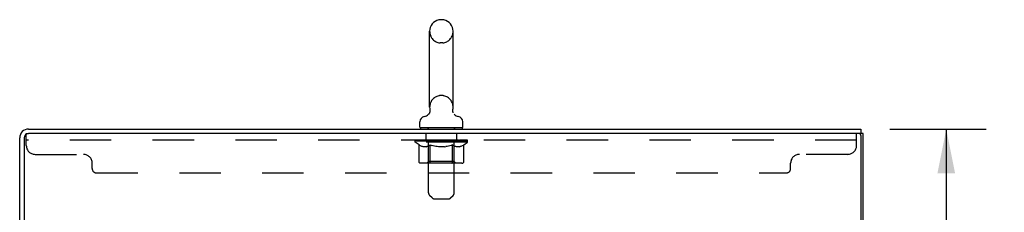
# Model space of a CAD drawing. Header units: inches. Extents: x 0 to 214, y 0 to 139.
# Tile 14 of 15: x 118.36 to 146.37, y 90.48 to 95.96. Entities that reach past the tile are written whole.
import ezdxf

# ---------------------------------------------------------------- set-up
doc = ezdxf.new("R2010")
doc.units = ezdxf.units.IN
doc.header["$LTSCALE"] = 11.782908
doc.header["$MEASUREMENT"] = 0
doc.linetypes.add('HIDDEN', pattern=[0.2, 0.1, -0.1])
doc.layers.get('0').update_dxf_attribs({"linetype": 'CONTINUOUS'})
for name, color, linetype in [('02___PRT_ALL_AXES', 7, 'CONTINUOUS'), ('DEFAULT_2', 8, 'HIDDEN'), ('DIMENSIONS', 7, 'CONTINUOUS')]:
    doc.layers.add(name, color=color, linetype=linetype)
doc.styles.get("Standard").update_dxf_attribs({"font": 'arial.ttf'})
doc.dimstyles.new('DIMSTYLE_2', dxfattribs={"dimtxt": 0.945153, "dimasz": 1.260204, "dimexe": 0.09, "dimexo": 0.07, "dimgap": 0.0375, "dimtad": 0, "dimtih": 1, "dimtoh": 1, "dimzin": 4, "dimdsep": 46, "dimtxsty": 'Standard', "dimblk": '_FILLED', "dimblk1": '_FILLED', "dimblk2": '_FILLED', "dimcen": 0.09, "dimazin": 1, "dimtfac": 1, "dimtofl": 0, "dimtmove": 0, "dimatfit": 3, "dimldrblk": '_FILLED', "dimfxl": 1, "dimtolj": 1, "dimtzin": 4, "dimarcsym": 0})

# ---------------------------------------------------------------- blocks, each defined once
blk = doc.blocks.new('_FILLED')
at = {"color": 0, "linetype": 'ByBlock'}
blk.add_solid([(0, 0), (-1, 0.2), (-1, -0.2)], dxfattribs=at)
blk = doc.blocks.new('*D3')
at = {"layer": 'DIMENSIONS', "color": 2, "linetype": 'Continuous'}
for p, q in [((143.112, 92.846), (145.856, 92.846)), ((144.722, 92.846), (144.722, 51.791)), ((144.722, 8.846), (144.722, 49.901)), ((143.112, 8.846), (145.856, 8.846))]:
    blk.add_line(p, q, dxfattribs=at)
at = {"layer": 'DIMENSIONS', "color": 2, "linetype": 'Continuous', "xscale": 1.2602040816, "yscale": 1.2602040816, "zscale": 1.2602040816}
for p, rotation in [((144.722, 92.846), 90), ((144.722, 8.846), 270)]:
    blk.add_blockref('_FILLED', p, dxfattribs=dict(at, rotation=rotation))
at = {"layer": 'DIMENSIONS', "color": 2, "linetype": 'Continuous', "insert": (144.722, 51.318), "char_height": 0.9452, "width": 3.30277, "attachment_point": 2, "line_spacing_factor": 0.9}
blk.add_mtext('84.00', dxfattribs=at)

msp = doc.modelspace()

# ---------------------------------------------------------------- linework, layer by layer
at = {"color": 7, "linetype": 'Continuous'}
for p, q in [((130.393, 95.957), (130.317, 95.957)), ((130.021, 93.467), (130.021, 95.627)), ((130.689, 93.467), (130.689, 95.627)), ((130.68, 93.375), (130.68, 93.381)), ((130.68, 93.363), (130.68, 93.369)), ((130.682, 93.352), (130.681, 93.357)), ((130.687, 93.329), (130.685, 93.334)), ((130.688, 93.323), (130.687, 93.329)), ((130.69, 93.318), (130.688, 93.323)), ((130.692, 93.312), (130.69, 93.318)), ((129.745, 92.896), (129.745, 93.051)), ((129.964, 93.245), (129.959, 93.242)), ((130.965, 92.896), (130.965, 93.051)), ((118.605, 92.846), (142.293, 92.846)), ((129.76, 92.876), (129.76, 92.846)), ((130.95, 92.876), (129.76, 92.876)), ((130.95, 92.876), (130.95, 92.846)), ((142.293, 92.846), (142.293, 92.721)), ((118.355, 89.596), (118.355, 92.596)), ((118.48, 92.596), (118.48, 89.602)), ((142.23, 92.721), (118.605, 92.721)), ((142.355, 92.721), (142.293, 92.721)), ((142.293, 92.658), (142.293, 9.033)), ((142.355, 8.971), (142.355, 92.721))]:
    msp.add_line(p, q, dxfattribs=at)
at = {"color": 3, "linetype": 'Continuous'}
msp.add_line((142.293, 92.721), (142.23, 92.721), dxfattribs=at)
at = {"color": 7, "linetype": 'Continuous'}
for points in [[(130.027, 93.403), (130.028, 93.398), (130.029, 93.392), (130.03, 93.387), (130.03, 93.381), (130.03, 93.375), (130.03, 93.369), (130.03, 93.363), (130.029, 93.358), (130.029, 93.352), (130.028, 93.346), (130.027, 93.34), (130.025, 93.335), (130.024, 93.329), (130.022, 93.323), (130.02, 93.318), (130.018, 93.312), (130.016, 93.307), (130.013, 93.302), (130.01, 93.297), (130.007, 93.292), (130.004, 93.287), (130.001, 93.282), (129.997, 93.277), (129.994, 93.273), (129.99, 93.268), (129.986, 93.264), (129.982, 93.26), (129.978, 93.256), (129.973, 93.252), (129.969, 93.249), (129.964, 93.245)], [(130.684, 93.34), (130.683, 93.346), (130.682, 93.352), (130.681, 93.357), (130.68, 93.363), (130.68, 93.369), (130.68, 93.375), (130.68, 93.381), (130.681, 93.387), (130.681, 93.392), (130.682, 93.398), (130.683, 93.403)], [(130.681, 93.387), (130.681, 93.392), (130.682, 93.398), (130.683, 93.403)], [(130.685, 93.334), (130.684, 93.34), (130.683, 93.346)]]:
    msp.add_lwpolyline(points, dxfattribs=at)
for centre, radius, start, end in [((130.355, 95.627), 0.334, 102.4284, 180), ((130.317, 95.8), 0.157, 90, 102.4284), ((130.393, 95.8), 0.157, 77.5716, 90), ((130.355, 95.627), 0.334, 0, 77.5716), ((130.355, 93.467), 0.334, 180, 191.0697), ((130.355, 93.467), 0.334, 348.9303, 360), ((129.902, 93.051), 0.157, 101.6478, 180), ((129.819, 93.456), 0.257, 281.6478, 311.9717), ((130.892, 93.456), 0.257, 228.0281, 258.3522), ((130.808, 93.051), 0.157, 0, 78.3522), ((118.605, 92.596), 0.25, 90, 180), ((129.765, 92.896), 0.02, 180, 263.0769), ((130.945, 92.896), 0.02, 276.9231, 360), ((118.605, 92.596), 0.125, 90, 180), ((142.23, 92.658), 0.0625, 0, 90)]:
    msp.add_arc(centre, radius, start, end, dxfattribs=at)
at = {"layer": '02___PRT_ALL_AXES', "color": 8, "linetype": 'HIDDEN'}
for p, q in [((129.918, 92.534), (129.918, 92.721)), ((130.793, 92.721), (129.918, 92.721)), ((130.793, 92.534), (129.918, 92.534)), ((130.793, 92.534), (130.793, 92.721))]:
    msp.add_line(p, q, dxfattribs=at)
at = {"layer": 'DEFAULT_2', "color": 8, "linetype": 'HIDDEN'}
for p, q in [((130.393, 95.297), (130.317, 95.297)), ((130.393, 93.797), (130.317, 93.797)), ((129.98, 92.876), (129.98, 92.846)), ((129.99, 91.03), (129.99, 92.846)), ((130.72, 91.03), (130.72, 92.846)), ((130.73, 92.876), (130.73, 92.846)), ((118.543, 92.376), (118.543, 92.721)), ((118.543, 92.721), (118.605, 92.721)), ((142.168, 92.534), (118.543, 92.534)), ((129.612, 92.471), (129.612, 92.518)), ((129.612, 92.518), (129.968, 92.518)), ((129.719, 92.395), (129.612, 92.471)), ((131.099, 92.471), (129.612, 92.471)), ((129.613, 92.518), (129.613, 92.523)), ((129.753, 92.522), (129.613, 92.523)), ((129.623, 92.518), (129.623, 92.526)), ((129.634, 92.514), (129.634, 92.518)), ((129.634, 92.514), (131.077, 92.514)), ((129.644, 92.514), (129.644, 92.518)), ((129.645, 92.514), (129.645, 92.518)), ((129.656, 92.518), (129.656, 92.526)), ((129.676, 92.514), (129.676, 92.518)), ((129.678, 92.514), (129.678, 92.518)), ((129.711, 92.518), (129.711, 92.526)), ((129.729, 92.514), (129.729, 92.518)), ((129.732, 92.514), (129.732, 92.518)), ((129.753, 92.518), (129.753, 92.522)), ((129.786, 92.518), (129.786, 92.526)), ((129.787, 92.514), (129.787, 92.518)), ((129.788, 92.514), (129.788, 92.518)), ((129.791, 92.514), (129.791, 92.518)), ((129.8, 92.514), (129.8, 92.518)), ((129.801, 92.514), (129.801, 92.518)), ((129.804, 92.514), (129.804, 92.518)), ((129.808, 92.514), (129.808, 92.519)), ((129.812, 92.514), (129.812, 92.518)), ((129.831, 92.514), (129.831, 92.518)), ((129.849, 92.514), (129.849, 92.518)), ((129.851, 92.514), (129.851, 92.521)), ((129.877, 92.518), (129.877, 92.526)), ((129.877, 92.514), (129.877, 92.518)), ((129.889, 92.514), (129.889, 92.518)), ((129.894, 92.514), (129.894, 92.518)), ((129.902, 92.514), (129.902, 92.518)), ((129.917, 92.514), (129.917, 92.522)), ((129.938, 92.514), (129.938, 92.518)), ((129.941, 92.514), (129.941, 92.518)), ((129.968, 92.514), (129.968, 92.518)), ((130.047, 92.518), (129.981, 92.518)), ((129.983, 92.518), (129.983, 92.526)), ((129.989, 91.919), (129.989, 92.467)), ((129.992, 92.514), (129.992, 92.518)), ((129.997, 92.514), (129.997, 92.518)), ((130.004, 92.514), (130.004, 92.524)), ((130.012, 92.514), (130.012, 92.518)), ((130.023, 92.514), (130.023, 92.518)), ((130.047, 92.514), (130.047, 92.518)), ((130.134, 92.518), (130.072, 92.518)), ((130.095, 92.514), (130.095, 92.518)), ((130.101, 92.518), (130.101, 92.526)), ((130.105, 92.514), (130.105, 92.518)), ((130.108, 92.514), (130.108, 92.525)), ((130.111, 92.514), (130.111, 92.518)), ((130.121, 92.514), (130.121, 92.518)), ((130.134, 92.514), (130.134, 92.518)), ((130.229, 92.518), (130.171, 92.518)), ((130.187, 92.514), (130.187, 92.518)), ((130.22, 92.518), (130.355, 92.526)), ((130.226, 92.518), (130.226, 92.526)), ((130.227, 92.526), (130.226, 92.526)), ((130.227, 92.518), (130.227, 92.525)), ((130.227, 92.514), (130.227, 92.518)), ((130.229, 92.514), (130.229, 92.518)), ((130.232, 92.514), (130.232, 92.518)), ((130.233, 92.514), (130.233, 92.518)), ((130.327, 92.518), (130.276, 92.518)), ((130.284, 92.514), (130.284, 92.518)), ((130.327, 92.514), (130.327, 92.518)), ((130.352, 92.518), (130.352, 92.518)), ((130.352, 92.514), (130.352, 92.518)), ((130.352, 92.514), (130.352, 92.518)), ((130.355, 92.518), (130.355, 92.526)), ((130.355, 92.526), (130.49, 92.518)), ((130.358, 92.514), (130.358, 92.518)), ((130.358, 92.514), (130.358, 92.518)), ((130.358, 92.518), (130.358, 92.518)), ((130.383, 92.514), (130.383, 92.518)), ((130.383, 92.518), (130.434, 92.518)), ((130.426, 92.514), (130.426, 92.518)), ((130.477, 92.514), (130.477, 92.518)), ((130.479, 92.514), (130.479, 92.518)), ((130.482, 92.514), (130.482, 92.518)), ((130.482, 92.518), (130.539, 92.518)), ((130.484, 92.518), (130.484, 92.526)), ((130.484, 92.526), (130.484, 92.526)), ((130.484, 92.518), (130.484, 92.525)), ((130.484, 92.514), (130.484, 92.518)), ((130.523, 92.514), (130.523, 92.518)), ((130.576, 92.514), (130.576, 92.518)), ((130.576, 92.518), (130.639, 92.518)), ((130.59, 92.514), (130.59, 92.518)), ((130.599, 92.514), (130.599, 92.518)), ((130.602, 92.514), (130.602, 92.525)), ((130.605, 92.514), (130.605, 92.518)), ((130.609, 92.518), (130.609, 92.526)), ((130.615, 92.514), (130.615, 92.518)), ((130.664, 92.514), (130.664, 92.518)), ((130.664, 92.518), (130.729, 92.518)), ((130.688, 92.514), (130.688, 92.518)), ((130.699, 92.514), (130.699, 92.518)), ((130.706, 92.514), (130.706, 92.524)), ((130.713, 92.514), (130.713, 92.518)), ((130.719, 92.514), (130.719, 92.518)), ((130.721, 91.919), (130.721, 92.467)), ((130.727, 92.518), (130.727, 92.526)), ((130.742, 92.514), (130.742, 92.518)), ((130.742, 92.518), (130.971, 92.518)), ((130.77, 92.514), (130.77, 92.518)), ((130.772, 92.514), (130.772, 92.518)), ((130.793, 92.514), (130.793, 92.522)), ((130.809, 92.514), (130.809, 92.518)), ((130.816, 92.514), (130.816, 92.518)), ((130.821, 92.514), (130.821, 92.518)), ((130.833, 92.518), (130.833, 92.526)), ((130.833, 92.514), (130.833, 92.518)), ((130.859, 92.514), (130.859, 92.521)), ((130.861, 92.514), (130.861, 92.518)), ((130.879, 92.514), (130.879, 92.518)), ((130.899, 92.514), (130.899, 92.518)), ((130.903, 92.514), (130.903, 92.519)), ((130.906, 92.514), (130.906, 92.518)), ((130.91, 92.514), (130.91, 92.518)), ((130.91, 92.514), (130.91, 92.518)), ((130.92, 92.514), (130.92, 92.518)), ((130.923, 92.514), (130.923, 92.518)), ((130.923, 92.514), (130.923, 92.518)), ((130.925, 92.518), (130.925, 92.526)), ((130.978, 92.514), (130.978, 92.518)), ((130.982, 92.514), (130.982, 92.518)), ((130.991, 92.395), (131.099, 92.471)), ((130.999, 92.518), (130.999, 92.526)), ((131.032, 92.514), (131.032, 92.518)), ((131.034, 92.514), (131.034, 92.518)), ((131.054, 92.518), (131.054, 92.526)), ((131.065, 92.514), (131.065, 92.518)), ((131.066, 92.514), (131.066, 92.518)), ((131.077, 92.514), (131.077, 92.518)), ((131.087, 92.518), (131.087, 92.526)), ((131.099, 92.471), (131.099, 92.526)), ((142.168, 92.376), (142.168, 92.721)), ((129.719, 91.916), (129.719, 92.395)), ((129.719, 92.395), (129.74, 92.382)), ((129.759, 92.37), (129.739, 92.382)), ((129.779, 92.36), (129.759, 92.371)), ((129.798, 92.352), (129.778, 92.361)), ((129.817, 92.345), (129.797, 92.352)), ((129.836, 92.34), (129.817, 92.346)), ((129.921, 92.34), (129.836, 92.34)), ((129.921, 92.34), (129.94, 92.346)), ((129.959, 92.352), (129.94, 92.345)), ((129.979, 92.361), (129.959, 92.352)), ((129.998, 92.371), (129.978, 92.36)), ((130.017, 92.382), (129.998, 92.37)), ((130.037, 92.395), (130.017, 92.382)), ((130.037, 91.916), (130.037, 92.395)), ((130.037, 92.395), (130.077, 92.382)), ((130.117, 92.37), (130.077, 92.382)), ((130.155, 92.36), (130.116, 92.371)), ((130.194, 92.352), (130.155, 92.361)), ((130.232, 92.345), (130.193, 92.352)), ((130.27, 92.34), (130.231, 92.346)), ((130.441, 92.34), (130.27, 92.34)), ((130.441, 92.34), (130.479, 92.346)), ((130.517, 92.352), (130.479, 92.345)), ((130.556, 92.361), (130.517, 92.352)), ((130.594, 92.371), (130.555, 92.36)), ((130.633, 92.382), (130.593, 92.37)), ((130.673, 92.395), (130.633, 92.382)), ((130.673, 91.916), (130.673, 92.395)), ((130.673, 92.395), (130.693, 92.382)), ((130.713, 92.37), (130.693, 92.382)), ((130.732, 92.36), (130.712, 92.371)), ((130.751, 92.352), (130.732, 92.361)), ((130.77, 92.345), (130.751, 92.352)), ((130.789, 92.34), (130.77, 92.346)), ((130.875, 92.34), (130.789, 92.34)), ((130.875, 92.34), (130.894, 92.346)), ((130.913, 92.352), (130.894, 92.345)), ((130.932, 92.361), (130.913, 92.352)), ((130.951, 92.371), (130.932, 92.36)), ((130.971, 92.382), (130.951, 92.37)), ((130.991, 92.395), (130.971, 92.382)), ((130.991, 91.916), (130.991, 92.395)), ((118.793, 92.126), (120.168, 92.126)), ((129.989, 91.919), (129.943, 91.872)), ((130.721, 91.919), (129.989, 91.919)), ((130.721, 91.919), (130.768, 91.872)), ((141.918, 92.126), (140.543, 92.126)), ((120.418, 91.721), (120.418, 91.876)), ((130.941, 91.872), (129.77, 91.872)), ((130.648, 91.872), (130.651, 91.873)), ((130.657, 91.875), (130.66, 91.878)), ((130.66, 91.878), (130.662, 91.88)), ((140.293, 91.721), (140.293, 91.876)), ((120.543, 91.596), (140.168, 91.596)), ((130.091, 90.888), (130.019, 90.959)), ((130.162, 90.859), (130.549, 90.859)), ((130.619, 90.888), (130.691, 90.959))]:
    msp.add_line(p, q, dxfattribs=at)
for points in [[(129.77, 91.872), (129.764, 91.873), (129.758, 91.874), (129.752, 91.875), (129.746, 91.878), (129.741, 91.88), (129.736, 91.884), (129.731, 91.888), (129.727, 91.893), (129.724, 91.898), (129.722, 91.904), (129.72, 91.91), (129.719, 91.916)], [(130.062, 91.872), (130.059, 91.873), (130.056, 91.874), (130.053, 91.875), (130.051, 91.878), (130.048, 91.88), (130.045, 91.884), (130.043, 91.888), (130.041, 91.893), (130.04, 91.898), (130.038, 91.904), (130.038, 91.91), (130.037, 91.916)], [(130.671, 91.898), (130.672, 91.904), (130.673, 91.91), (130.673, 91.916)], [(130.672, 91.904), (130.673, 91.91), (130.673, 91.916)], [(130.941, 91.872), (130.947, 91.873), (130.953, 91.874), (130.959, 91.875), (130.964, 91.878), (130.97, 91.88), (130.975, 91.884), (130.979, 91.888), (130.983, 91.893), (130.986, 91.898), (130.989, 91.904), (130.99, 91.91), (130.991, 91.916)], [(130.651, 91.873), (130.654, 91.874), (130.657, 91.875)], [(130.662, 91.88), (130.665, 91.884), (130.667, 91.888), (130.669, 91.893), (130.671, 91.898)], [(130.665, 91.884), (130.667, 91.888), (130.669, 91.893)]]:
    msp.add_lwpolyline(points, dxfattribs=at)
for centre, radius, start, end in [((130.355, 95.627), 0.334, 180, 257.5716), ((130.355, 95.627), 0.334, 282.4284, 360), ((130.317, 95.454), 0.157, 257.5716, 270), ((130.393, 95.454), 0.157, 270, 282.4284), ((130.355, 93.467), 0.334, 102.4284, 180), ((130.317, 93.64), 0.157, 90, 102.4284), ((130.393, 93.64), 0.157, 77.5716, 90), ((130.355, 93.467), 0.334, 0, 77.5716), ((129.765, 92.896), 0.02, 263.0769, 270), ((129.96, 92.846), 0.03, 0, 90), ((130.75, 92.846), 0.03, 90, 180), ((130.945, 92.896), 0.02, 270, 276.9231), ((129.943, 92.467), 0.0466, 0, 90), ((130.768, 92.467), 0.0466, 90, 180), ((118.793, 92.376), 0.25, 180, 270), ((141.918, 92.376), 0.25, 270, 360), ((120.168, 91.876), 0.25, 0, 90), ((140.543, 91.876), 0.25, 90, 180), ((120.543, 91.721), 0.125, 180, 270), ((140.168, 91.721), 0.125, 270, 360), ((130.09, 91.03), 0.1, 180, 225), ((130.162, 90.959), 0.1, 225, 270), ((130.549, 90.959), 0.1, 270, 315), ((130.62, 91.03), 0.1, 315, 360)]:
    msp.add_arc(centre, radius, start, end, dxfattribs=at)
for centre, major_axis, ratio, start_param, end_param in [((130.355, 92.526), (0.743, 0.008), 0.059247, 9.249624, 9.431866), ((130.355, 92.526), (0.744, 0), 0.060167, -3.084065, -2.96706), ((129.56, 92.512), (0.232, 0.002), 0.059247, 0.251393, 1.295349), ((130.355, 92.526), (0.743, 0.015), 0.056515, 2.79136, 2.965893), ((129.64, 92.512), (0.232, -0.002), 0.059247, 0.601702, 1.645657), ((130.355, 92.526), (0.743, -0.008), 0.059247, -2.966439, -2.791906), ((129.56, 92.504), (0.232, 0.005), 0.056515, 1.199244, 1.294804), ((129.64, 92.504), (0.232, 0), 0.060167, 1.549477, 1.645036), ((129.588, 92.504), (0.232, 0.002), 0.059247, 1.16236, 1.374323), ((129.644, 92.507), (0.192, 0.002), 0.059247, 1.051627, 1.625044), ((129.621, 92.507), (0.192, 0.004), 0.056515, 0.876548, 1.449966), ((129.689, 92.507), (0.192, 0), 0.060167, 1.226781, 1.800198), ((129.556, 92.512), (0.232, 0.005), 0.056515, 0.076315, 1.120271), ((130.355, 92.526), (0.743, 0.022), 0.052059, 2.616423, 2.790956), ((129.714, 92.512), (0.232, -0.005), 0.056515, 0.77678, 1.820736), ((130.355, 92.526), (0.743, -0.015), 0.056515, -2.79136, -2.616827), ((129.556, 92.504), (0.232, 0.007), 0.052059, 1.024308, 1.119867), ((129.714, 92.504), (0.232, -0.002), 0.059247, 1.724631, 1.82019), ((129.62, 92.507), (0.192, 0.006), 0.052059, 0.701611, 1.275029), ((129.754, 92.507), (0.192, -0.002), 0.059247, 1.401935, 1.975352), ((130.355, 92.526), (0.743, 0.029), 0.046022, 2.441677, 2.61621), ((129.806, 92.512), (0.232, -0.007), 0.052059, 0.951717, 1.995673), ((129.576, 92.512), (0.232, 0.007), 0.052059, -0.098622, 0.945334), ((130.355, 92.526), (0.743, -0.022), 0.052059, -2.616423, -2.441891), ((129.576, 92.504), (0.232, 0.009), 0.046022, 0.849561, 0.945121), ((129.806, 92.504), (0.232, -0.005), 0.056515, 1.899709, 1.995269), ((129.642, 92.507), (0.192, 0.007), 0.046022, 0.526865, 1.100283), ((129.837, 92.507), (0.192, -0.004), 0.056515, 1.577013, 2.150431), ((129.588, 92.512), (0.232, 0), 0.060167, 0.426548, 0.780915), ((130.355, 92.526), (0.743, 0.034), 0.038593, 2.267147, 2.44168), ((129.916, 92.512), (0.232, -0.009), 0.046022, 1.126463, 2.170419), ((129.62, 92.512), (0.232, 0.009), 0.046022, -0.273368, 0.770588), ((130.355, 92.526), (0.743, -0.029), 0.046022, -2.441677, -2.267144), ((129.62, 92.504), (0.232, 0.011), 0.038593, 0.675031, 0.77059), ((129.916, 92.504), (0.232, -0.007), 0.052059, 2.074646, 2.170205), ((129.685, 92.507), (0.192, 0.009), 0.038593, 0.352335, 0.925752), ((129.936, 92.507), (0.192, -0.006), 0.052059, 1.75195, 2.325367), ((130.355, 92.526), (0.743, 0.039), 0.030002, 2.09283, 2.267363), ((130.039, 92.512), (0.232, -0.011), 0.038593, 1.300994, 2.344949), ((129.686, 92.512), (0.232, 0.011), 0.038593, -0.447899, 0.596057), ((130.355, 92.526), (0.743, -0.034), 0.038593, -2.267147, -2.092614), ((129.686, 92.504), (0.232, 0.012), 0.030002, 0.500714, 0.596274), ((130.039, 92.504), (0.232, -0.009), 0.046022, 2.249392, 2.344952), ((129.749, 92.507), (0.192, 0.01), 0.030002, 0.178018, 0.751436), ((130.048, 92.507), (0.192, -0.007), 0.046022, 1.926696, 2.500114), ((129.772, 92.512), (0.232, 0.012), 0.030002, -0.622215, 0.421741), ((130.355, 92.526), (0.743, 0.042), 0.020513, 1.918702, 2.093235), ((130.172, 92.512), (0.232, -0.012), 0.030002, 1.47531, 2.519266), ((130.355, 92.526), (0.743, -0.039), 0.030002, -2.09283, -1.918297), ((129.772, 92.504), (0.232, 0.013), 0.020513, 0.326586, 0.422146), ((130.172, 92.504), (0.232, -0.011), 0.038593, 2.423923, 2.519482), ((129.831, 92.507), (0.192, 0.011), 0.020513, 0.00389, 0.577307), ((130.169, 92.507), (0.192, -0.009), 0.038593, 2.101227, 2.674644), ((129.876, 92.512), (0.232, 0.013), 0.020513, -0.796343, 0.247613), ((130.355, 92.526), (0.743, 0.044), 0.010411, 1.744712, 1.919245), ((130.31, 92.512), (0.232, -0.013), 0.020513, 1.649438, 2.693394), ((130.355, 92.526), (0.743, -0.042), 0.020513, -1.918702, -1.744169), ((129.876, 92.504), (0.232, 0.014), 0.010411, 0.152596, 0.248156), ((130.31, 92.504), (0.232, -0.012), 0.030002, 2.598239, 2.693799), ((129.929, 92.507), (0.192, 0.011), 0.010411, 6.113086, 6.686503), ((130.295, 92.507), (0.192, -0.01), 0.030002, 2.275543, 2.848961), ((129.995, 92.512), (0.232, 0.014), 0.010411, -0.970333, -0.000837), ((130.449, 92.512), (0.232, -0.014), 0.010411, 1.823428, 2.867384), ((130.355, 92.526), (0.743, -0.044), 0.010411, -1.744712, -1.570179), ((130.449, 92.504), (0.232, -0.013), 0.020513, 2.772368, 2.867927), ((130.424, 92.507), (0.192, -0.011), 0.020513, 2.449671, 3.023089), ((130.261, 92.512), (0.232, 0.014), 0.010411, 0.274209, 1.318165), ((130.16, 92.507), (0.192, 0.011), 0.010411, -0.000452, 0.517932), ((130.124, 92.504), (0.232, 0.014), 0.010411, 0.099676, 0.195236), ((130.355, 92.526), (0.743, 0.044), 0.010411, -1.571413, -1.39688), ((130.586, 92.504), (0.232, -0.014), 0.010411, 2.946357, 3.041917), ((130.55, 92.507), (0.192, -0.011), 0.010411, 2.623661, 3.142044), ((130.401, 92.512), (0.232, 0.013), 0.020513, 0.448199, 1.492154), ((130.286, 92.507), (0.192, 0.011), 0.020513, 0.118504, 0.691921), ((130.261, 92.504), (0.232, 0.013), 0.020513, 0.273666, 0.369225), ((130.355, 92.526), (0.743, 0.042), 0.020513, -1.397424, -1.222891), ((130.715, 92.512), (0.232, -0.014), 0.010411, -3.140756, -2.17126), ((130.355, 92.526), (0.743, -0.044), 0.010411, 1.222347, 1.39688), ((130.539, 92.512), (0.232, 0.012), 0.030002, 0.622327, 1.666283), ((130.415, 92.507), (0.192, 0.01), 0.030002, 0.292632, 0.86605), ((130.782, 92.507), (0.192, -0.011), 0.010411, 2.738275, 3.311692), ((130.834, 92.512), (0.232, -0.013), 0.020513, 2.89398, 3.937936), ((130.401, 92.504), (0.232, 0.012), 0.030002, 0.447794, 0.543354), ((130.834, 92.504), (0.232, -0.014), 0.010411, 2.893437, 2.988996), ((130.355, 92.526), (0.743, 0.039), 0.030002, -1.223295, -1.048762), ((130.355, 92.526), (0.743, -0.042), 0.020513, 1.048358, 1.222891), ((130.671, 92.512), (0.232, 0.011), 0.038593, 0.796643, 1.840599), ((130.542, 92.507), (0.192, 0.009), 0.038593, 0.466948, 1.040366), ((130.88, 92.507), (0.192, -0.011), 0.020513, 2.564285, 3.137703), ((130.938, 92.512), (0.232, -0.012), 0.030002, 2.719852, 3.763807), ((130.794, 92.512), (0.232, 0.009), 0.046022, 0.971174, 2.01513), ((130.539, 92.504), (0.232, 0.011), 0.038593, 0.62211, 0.71767), ((130.938, 92.504), (0.232, -0.013), 0.020513, 2.719447, 2.815007), ((130.355, 92.526), (0.743, 0.034), 0.038593, -1.048979, -0.874446), ((130.355, 92.526), (0.743, -0.039), 0.030002, 0.874229, 1.048762), ((130.663, 92.507), (0.192, 0.007), 0.046022, 0.641479, 1.214897), ((130.904, 92.512), (0.232, 0.007), 0.052059, 1.14592, 2.189876), ((130.962, 92.507), (0.192, -0.01), 0.030002, 2.390157, 2.963574), ((131.025, 92.512), (0.232, -0.011), 0.038593, 2.545535, 3.589491), ((130.774, 92.507), (0.192, 0.006), 0.052059, 0.816225, 1.389643), ((130.671, 92.504), (0.232, 0.009), 0.046022, 0.796641, 0.892201), ((131.025, 92.504), (0.232, -0.012), 0.030002, 2.545319, 2.640878), ((130.997, 92.512), (0.232, 0.005), 0.056515, 1.320857, 2.364813), ((130.355, 92.526), (0.743, 0.029), 0.046022, -0.874448, -0.699915), ((130.355, 92.526), (0.743, -0.034), 0.038593, 0.699913, 0.874446), ((131.091, 92.512), (0.232, -0.009), 0.046022, 2.371005, 3.41496), ((131.025, 92.507), (0.192, -0.009), 0.038593, 2.21584, 2.789258), ((130.873, 92.507), (0.192, 0.004), 0.056515, 0.991162, 1.564579), ((131.07, 92.512), (0.232, 0.002), 0.059247, 1.495935, 2.539891), ((131.134, 92.512), (0.232, -0.007), 0.052059, 2.196258, 3.240214), ((131.069, 92.507), (0.192, -0.007), 0.046022, 2.04131, 2.614727), ((130.794, 92.504), (0.232, 0.007), 0.052059, 0.971387, 1.066947), ((131.091, 92.504), (0.232, -0.011), 0.038593, 2.371002, 2.466562), ((131.122, 92.512), (0.232, 0), 0.060167, 1.671089, 2.715045), ((131.155, 92.512), (0.232, -0.005), 0.056515, 2.021322, 3.065278), ((130.957, 92.507), (0.192, 0.002), 0.059247, 1.16624, 1.739658), ((130.355, 92.526), (0.743, 0.022), 0.052059, -0.699702, -0.525169), ((130.355, 92.526), (0.743, -0.029), 0.046022, 0.525382, 0.699915), ((131.15, 92.512), (0.232, -0.002), 0.059247, 1.846243, 2.890199), ((131.09, 92.507), (0.192, -0.006), 0.052059, 1.866564, 2.439981), ((131.022, 92.507), (0.192, 0), 0.060167, 1.341394, 1.914812), ((131.089, 92.507), (0.192, -0.004), 0.056515, 1.691627, 2.265045), ((131.066, 92.507), (0.192, -0.002), 0.059247, 1.516549, 2.089966), ((130.904, 92.504), (0.232, 0.005), 0.056515, 1.146324, 1.241883), ((131.134, 92.504), (0.232, -0.009), 0.046022, 2.196472, 2.292031), ((130.355, 92.526), (0.743, 0.015), 0.056515, -0.524765, -0.350233), ((130.355, 92.526), (0.743, -0.022), 0.052059, 0.350636, 0.525169), ((130.997, 92.504), (0.232, 0.002), 0.059247, 1.321402, 1.416962), ((131.155, 92.504), (0.232, -0.007), 0.052059, 2.021726, 2.117285), ((130.355, 92.526), (0.743, 0.008), 0.059247, -0.349687, -0.175154), ((130.355, 92.526), (0.743, -0.015), 0.056515, 0.1757, 0.350233), ((131.07, 92.504), (0.232, 0), 0.060167, 1.496556, 1.592116), ((131.15, 92.504), (0.232, -0.005), 0.056515, 1.846789, 1.942348), ((131.122, 92.504), (0.232, -0.002), 0.059247, 1.67171, 1.76727), ((130.355, 92.526), (0.744, 0), 0.060167, -0.174533, 0), ((130.355, 92.526), (0.743, -0.008), 0.059247, 0.000621, 0.175154)]:
    msp.add_ellipse(centre, major_axis=major_axis, ratio=ratio, start_param=start_param, end_param=end_param, dxfattribs=at)

# ---------------------------------------------------------------- dimensions: what is measured, and where the dimension line sits
at = {"layer": 'DIMENSIONS', "color": 2, "linetype": 'Continuous'}
dim = msp.add_linear_dim(base=(144.722, 8.846), p1=(143.042, 92.846), p2=(143.042, 8.846), angle=270, dimstyle='DIMSTYLE_2', dxfattribs=at)
dim.commit()
dim.dimension.update_dxf_attribs({"geometry": '*D3', "text_midpoint": (144.717, 50.84), "dimtype": 160})

doc.saveas('drawing.dxf')
